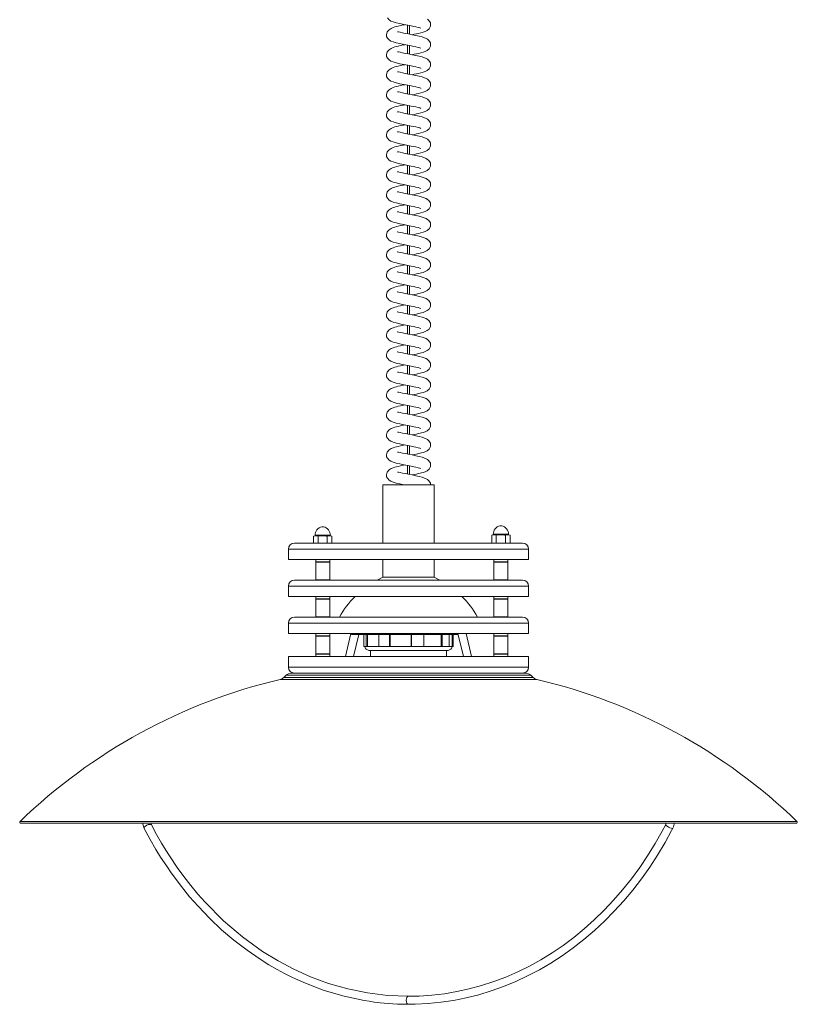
# Model space of a CAD drawing. Header units: millimetres. Extents: x -194 to 194, y -1309 to 234.
# Tile 1 of 3: x -194 to 194, y -1309 to -817. Entities that reach past the tile are written whole.
import ezdxf

# ---------------------------------------------------------------- set-up
doc = ezdxf.new("R2010")
doc.units = ezdxf.units.MM

msp = doc.modelspace()

# ---------------------------------------------------------------- linework, layer by layer
at = {"color": 7, "linetype": 'Continuous', "lineweight": 15}
for p, q in [((-0.5, -819.88), (-0.5, -824.17)), ((0.5, -824.37), (0.5, -820.07)), ((-0.5, -829.88), (-0.5, -834.17)), ((0.5, -834.37), (0.5, -830.07)), ((-0.5, -839.88), (-0.5, -844.17)), ((0.5, -844.37), (0.5, -840.07)), ((-0.5, -849.88), (-0.5, -854.17)), ((0.5, -854.37), (0.5, -850.07)), ((-0.5, -859.88), (-0.5, -864.17)), ((0.5, -864.37), (0.5, -860.07)), ((-0.5, -869.88), (-0.5, -874.17)), ((0.5, -874.37), (0.5, -870.07)), ((-0.5, -879.88), (-0.5, -884.17)), ((0.5, -884.37), (0.5, -880.07)), ((-0.5, -889.88), (-0.5, -894.17)), ((0.5, -894.37), (0.5, -890.07)), ((-0.5, -899.88), (-0.5, -904.17)), ((0.5, -904.37), (0.5, -900.07)), ((-0.5, -909.88), (-0.5, -914.17)), ((0.5, -914.37), (0.5, -910.07)), ((-0.5, -919.88), (-0.5, -924.17)), ((0.5, -924.37), (0.5, -920.07)), ((-0.5, -929.88), (-0.5, -934.17)), ((0.5, -934.37), (0.5, -930.07)), ((-0.5, -939.88), (-0.5, -944.17)), ((0.5, -944.37), (0.5, -940.07)), ((-0.5, -949.88), (-0.5, -954.17)), ((0.5, -954.37), (0.5, -950.07)), ((-0.5, -959.88), (-0.5, -964.17)), ((0.5, -964.37), (0.5, -960.07)), ((-0.5, -969.88), (-0.5, -974.17)), ((0.5, -974.37), (0.5, -970.07)), ((-0.5, -979.88), (-0.5, -984.17)), ((0.5, -984.37), (0.5, -980.07)), ((-0.5, -989.88), (-0.5, -994.17)), ((0.5, -994.37), (0.5, -990.07)), ((-0.5, -999.88), (-0.5, -1004.17)), ((0.5, -1004.37), (0.5, -1000.07)), ((-0.5, -1009.88), (-0.5, -1014.17)), ((0.5, -1014.37), (0.5, -1010.07)), ((-0.5, -1019.88), (-0.5, -1024.17)), ((0.5, -1024.37), (0.5, -1020.07)), ((-0.5, -1029.88), (-0.5, -1034.17)), ((0.5, -1034.37), (0.5, -1030.07)), ((-0.5, -1039.88), (-0.5, -1044.17)), ((0.5, -1044.37), (0.5, -1040.07)), ((-12.75, -1049.62), (-12.75, -1078.62)), ((-12.75, -1049.62), (12.75, -1049.62)), ((12.75, -1078.62), (12.75, -1049.62)), ((-46.83, -1075.06), (-47.45, -1075.22)), ((-47.45, -1075.22), (-46.3, -1075.06)), ((-47.45, -1075.22), (-47.45, -1078.62)), ((-38.9, -1075.06), (-46.83, -1075.06)), ((-46.68, -1074.75), (-46.68, -1075.06)), ((-46.3, -1075.06), (-45.16, -1075.22)), ((-45.16, -1075.22), (-42.87, -1075.06)), ((-45.16, -1075.22), (-45.16, -1078.62)), ((-40.57, -1075.22), (-39.43, -1075.06)), ((-40.57, -1075.22), (-40.57, -1078.62)), ((-39.43, -1075.06), (-38.28, -1075.22)), ((-39.06, -1075.06), (-39.06, -1074.75)), ((-38.28, -1075.22), (-38.9, -1075.06)), ((-38.28, -1075.22), (-38.28, -1078.62)), ((42.19, -1074.56), (41.57, -1074.72)), ((41.57, -1074.72), (42.72, -1074.56)), ((41.57, -1074.72), (41.57, -1078.46)), ((50.12, -1074.56), (42.19, -1074.56)), ((42.34, -1074.25), (42.34, -1074.56)), ((42.72, -1074.56), (43.86, -1074.72)), ((43.86, -1074.72), (46.15, -1074.56)), ((43.86, -1074.72), (43.86, -1078.46)), ((48.45, -1074.72), (49.59, -1074.56)), ((48.45, -1074.72), (48.45, -1078.46)), ((49.59, -1074.56), (50.74, -1074.72)), ((49.96, -1074.56), (49.96, -1074.25)), ((50.74, -1074.72), (50.12, -1074.56)), ((50.74, -1074.72), (50.74, -1078.46)), ((-60, -1081.62), (-60, -1086.91)), ((57, -1078.62), (-57, -1078.62)), ((41.57, -1078.46), (42.19, -1078.62)), ((50.12, -1078.62), (50.74, -1078.46)), ((60, -1086.91), (60, -1081.62)), ((60, -1086.91), (-60, -1086.91)), ((-46.37, -1086.91), (-46.37, -1088.02)), ((-39.37, -1088.02), (-39.37, -1086.91)), ((-12.75, -1086.91), (-12.75, -1095.62)), ((12.75, -1095.62), (12.75, -1086.91)), ((42.65, -1086.91), (42.65, -1088.02)), ((49.65, -1088.02), (49.65, -1086.91)), ((-46.37, -1088.02), (-46.27, -1088.12)), ((-46.37, -1088.02), (-39.37, -1088.02)), ((-46.27, -1088.12), (-46.37, -1088.22)), ((-46.37, -1088.22), (-46.37, -1097.02)), ((-39.37, -1088.22), (-46.37, -1088.22)), ((-39.47, -1088.12), (-46.27, -1088.12)), ((-39.47, -1088.12), (-39.37, -1088.02)), ((-39.37, -1088.22), (-39.47, -1088.12)), ((-39.37, -1097.02), (-39.37, -1088.22)), ((42.65, -1088.02), (42.75, -1088.12)), ((42.65, -1088.02), (49.65, -1088.02)), ((42.75, -1088.12), (42.65, -1088.22)), ((42.65, -1088.22), (42.65, -1097.02)), ((49.65, -1088.22), (42.65, -1088.22)), ((42.75, -1088.12), (49.55, -1088.12)), ((49.55, -1088.12), (49.65, -1088.02)), ((49.65, -1088.22), (49.55, -1088.12)), ((49.65, -1097.02), (49.65, -1088.22)), ((57, -1097.12), (-57, -1097.12)), ((-46.37, -1097.02), (-46.27, -1097.12)), ((-46.37, -1097.02), (-39.37, -1097.02)), ((-39.47, -1097.12), (-39.37, -1097.02)), ((-12.75, -1095.62), (-15.71, -1097.12)), ((-12.75, -1095.62), (12.75, -1095.62)), ((15.71, -1097.12), (12.75, -1095.62)), ((42.65, -1097.02), (42.75, -1097.12)), ((42.65, -1097.02), (49.65, -1097.02)), ((49.55, -1097.12), (49.65, -1097.02)), ((-60, -1100.12), (-60, -1105.41)), ((60, -1105.41), (60, -1100.12)), ((60, -1105.41), (-60, -1105.41)), ((-46.37, -1105.41), (-46.37, -1106.52)), ((-46.37, -1106.52), (-46.27, -1106.62)), ((-46.37, -1106.52), (-39.37, -1106.52)), ((-46.27, -1106.62), (-46.37, -1106.72)), ((-46.37, -1106.72), (-46.37, -1115.52)), ((-39.37, -1106.72), (-46.37, -1106.72)), ((-39.47, -1106.62), (-46.27, -1106.62)), ((-39.47, -1106.62), (-39.37, -1106.52)), ((-39.37, -1106.72), (-39.47, -1106.62)), ((-39.37, -1106.52), (-39.37, -1105.41)), ((-39.37, -1115.52), (-39.37, -1106.72)), ((42.65, -1105.41), (42.65, -1106.52)), ((42.65, -1106.52), (42.75, -1106.62)), ((42.65, -1106.52), (49.65, -1106.52)), ((42.75, -1106.62), (42.65, -1106.72)), ((42.65, -1106.72), (42.65, -1115.52)), ((49.65, -1106.72), (42.65, -1106.72)), ((42.75, -1106.62), (49.55, -1106.62)), ((49.55, -1106.62), (49.65, -1106.52)), ((49.65, -1106.72), (49.55, -1106.62)), ((49.65, -1106.52), (49.65, -1105.41)), ((49.65, -1115.52), (49.65, -1106.72)), ((57, -1115.62), (-57, -1115.62)), ((-46.37, -1115.52), (-46.27, -1115.62)), ((-46.37, -1115.52), (-39.37, -1115.52)), ((-39.47, -1115.62), (-39.37, -1115.52)), ((42.65, -1115.52), (42.75, -1115.62)), ((42.65, -1115.52), (49.65, -1115.52)), ((49.55, -1115.62), (49.65, -1115.52)), ((-60, -1118.62), (-60, -1123.91)), ((60, -1123.91), (60, -1118.62)), ((60, -1123.91), (-60, -1123.91)), ((-46.37, -1123.91), (-46.37, -1125.02)), ((-46.37, -1125.02), (-46.27, -1125.12)), ((-46.37, -1125.02), (-39.37, -1125.02)), ((-46.27, -1125.12), (-46.37, -1125.22)), ((-46.37, -1125.22), (-46.37, -1134.02)), ((-39.37, -1125.22), (-46.37, -1125.22)), ((-39.47, -1125.12), (-46.27, -1125.12)), ((-39.47, -1125.12), (-39.37, -1125.02)), ((-39.37, -1125.22), (-39.47, -1125.12)), ((-39.37, -1125.02), (-39.37, -1123.91)), ((-39.37, -1134.02), (-39.37, -1125.22)), ((-28.79, -1123.91), (-31.53, -1135.33)), ((-28.5, -1123.91), (-28.5, -1124.25)), ((-28.5, -1124.25), (24.76, -1124.25)), ((-27.42, -1135.33), (-24.76, -1124.25)), ((-22.38, -1124.25), (-22.38, -1130.25)), ((-21.07, -1124.25), (-21.07, -1130.25)), ((-20.42, -1130.25), (-20.42, -1124.25)), ((-14.81, -1124.25), (-14.81, -1130.25)), ((-9.47, -1124.25), (-9.47, -1130.25)), ((-9.11, -1130.25), (-9.11, -1124.25)), ((1.3, -1130.25), (1.3, -1124.25)), ((1.44, -1124.25), (1.44, -1130.25)), ((7.68, -1124.25), (7.68, -1130.25)), ((16.29, -1130.25), (16.29, -1124.25)), ((16.84, -1124.25), (16.84, -1130.25)), ((20.33, -1124.25), (20.33, -1130.25)), ((21.77, -1130.25), (21.77, -1124.25)), ((22.38, -1124.25), (22.38, -1130.25)), ((24.68, -1123.91), (27.42, -1135.33)), ((31.53, -1135.33), (28.79, -1123.91)), ((42.65, -1123.91), (42.65, -1125.02)), ((42.65, -1125.02), (42.75, -1125.12)), ((42.65, -1125.02), (49.65, -1125.02)), ((42.75, -1125.12), (42.65, -1125.22)), ((42.65, -1125.22), (42.65, -1134.02)), ((49.65, -1125.22), (42.65, -1125.22)), ((42.75, -1125.12), (49.55, -1125.12)), ((49.55, -1125.12), (49.65, -1125.02)), ((49.65, -1125.22), (49.55, -1125.12)), ((49.65, -1125.02), (49.65, -1123.91)), ((49.65, -1134.02), (49.65, -1125.22)), ((-22.38, -1130.25), (22.38, -1130.25)), ((-60, -1135.33), (-60, -1140.62)), ((-60, -1135.33), (60, -1135.33)), ((-46.37, -1134.02), (-46.27, -1134.12)), ((-46.37, -1134.02), (-39.37, -1134.02)), ((-46.27, -1134.12), (-46.37, -1134.22)), ((-46.37, -1134.22), (-46.37, -1135.33)), ((-39.37, -1134.22), (-46.37, -1134.22)), ((-39.47, -1134.12), (-46.27, -1134.12)), ((-39.47, -1134.12), (-39.37, -1134.02)), ((-39.37, -1134.22), (-39.47, -1134.12)), ((-39.37, -1135.33), (-39.37, -1134.22)), ((-19.77, -1132.25), (19.77, -1132.25)), ((-18.95, -1132.25), (-18.96, -1135.33)), ((18.96, -1135.33), (18.95, -1132.25)), ((42.65, -1134.02), (42.75, -1134.12)), ((42.65, -1134.02), (49.65, -1134.02)), ((42.75, -1134.12), (42.65, -1134.22)), ((42.65, -1134.22), (42.65, -1135.33)), ((49.65, -1134.22), (42.65, -1134.22)), ((49.55, -1134.12), (42.75, -1134.12)), ((49.55, -1134.12), (49.65, -1134.02)), ((49.65, -1134.22), (49.55, -1134.12)), ((49.65, -1135.33), (49.65, -1134.22)), ((60, -1140.62), (60, -1135.33)), ((-61.16, -1144.72), (-62.31, -1145.81)), ((-58.41, -1143.62), (58.41, -1143.62)), ((62.31, -1145.81), (61.16, -1144.72)), ((-193.77, -1218.62), (193.77, -1218.62)), ((-128.51, -1219.32), (-128.73, -1218.62))]:
    msp.add_line(p, q, dxfattribs=at)
at = {"color": 8, "linetype": 'Continuous', "lineweight": 15}
for p, q in [((-42.41, -1070.54), (-43.32, -1070.54)), ((46.61, -1070.04), (45.7, -1070.04)), ((-39.06, -1074.75), (-46.68, -1074.75)), ((49.96, -1074.25), (42.34, -1074.25)), ((60, -1081.62), (-60, -1081.62)), ((60, -1100.12), (-60, -1100.12)), ((60, -1118.62), (-60, -1118.62)), ((-60, -1140.62), (60, -1140.62)), ((-62.31, -1145.81), (62.31, -1145.81)), ((-61.16, -1144.72), (61.16, -1144.72)), ((-64.14, -1146.8), (64.14, -1146.8)), ((-194.11, -1217.76), (194.11, -1217.76))]:
    msp.add_line(p, q, dxfattribs=at)
at = {"color": 7, "linetype": 'Continuous', "lineweight": 15, "flags": 128}
for points in [[(-10.55, -816.27), (-9.63, -817.24), (-8.75, -817.78), (-7.64, -818.23), (-6.17, -818.67), (-4.39, -819.1), (-2.32, -819.52), (-0.27, -819.92), (1.4, -820.25), (2.66, -820.5), (3.71, -820.73), (4.75, -820.98), (5.66, -821.24), (6.22, -821.42), (6.24, -821.43)], [(-1.8, -819.62), (-2.45, -819.75), (-3.92, -820.04), (-5.2, -820.32), (-5.99, -820.52), (-6.75, -820.73), (-7.66, -821.04), (-8.59, -821.45), (-9.65, -822.13), (-10.62, -823.18), (-11.05, -824.62), (-10.91, -825.53), (-10.55, -826.27), (-9.63, -827.24), (-8.75, -827.78), (-7.64, -828.23), (-6.17, -828.67), (-4.39, -829.1), (-2.32, -829.52), (-0.27, -829.92), (1.4, -830.25), (2.66, -830.5), (3.71, -830.73), (4.75, -830.98), (5.66, -831.24), (6.22, -831.42), (6.24, -831.43)], [(1.8, -824.62), (2.83, -824.42), (3.97, -824.19), (5.01, -823.96), (7.25, -823.37), (8.32, -823), (9.33, -822.5), (10.27, -821.69), (10.96, -820.38), (11.05, -819.55), (10.91, -818.7), (10.24, -817.51), (9.57, -816.9)], [(1.8, -834.62), (2.83, -834.42), (3.97, -834.19), (5.01, -833.96), (7.25, -833.37), (8.32, -833), (9.33, -832.5), (10.27, -831.69), (10.96, -830.38), (11.05, -829.55), (10.91, -828.7), (10.24, -827.51), (9.57, -826.9), (8.86, -826.48), (6.79, -825.73), (5.35, -825.36), (3.67, -824.99), (1.81, -824.62), (-0.04, -824.26), (-1.67, -823.94), (-3.04, -823.66), (-4.17, -823.4), (-4.99, -823.21), (-5.28, -823.17), (-5.52, -823.24), (-5.52, -823.25)], [(-1.8, -829.62), (-2.45, -829.75), (-3.92, -830.04), (-5.2, -830.32), (-5.99, -830.52), (-6.75, -830.73), (-7.66, -831.04), (-8.59, -831.45), (-9.65, -832.13), (-10.62, -833.18), (-11.05, -834.62), (-10.91, -835.53), (-10.55, -836.27), (-9.63, -837.24), (-8.75, -837.78), (-7.64, -838.23), (-6.17, -838.67), (-4.39, -839.1), (-2.32, -839.52), (-0.27, -839.92), (1.4, -840.25), (2.66, -840.5), (3.71, -840.73), (4.75, -840.98), (5.66, -841.24), (6.22, -841.42), (6.24, -841.43)], [(1.8, -844.62), (2.83, -844.42), (3.97, -844.19), (5.01, -843.96), (7.25, -843.37), (8.32, -843), (9.33, -842.5), (10.27, -841.69), (10.96, -840.38), (11.05, -839.55), (10.91, -838.7), (10.24, -837.51), (9.57, -836.9), (8.86, -836.48), (6.79, -835.73), (5.35, -835.36), (3.67, -834.99), (1.81, -834.62), (-0.04, -834.26), (-1.67, -833.94), (-3.04, -833.66), (-4.17, -833.4), (-4.99, -833.21), (-5.28, -833.17), (-5.52, -833.24), (-5.52, -833.25)], [(-1.8, -839.62), (-2.45, -839.75), (-3.92, -840.04), (-5.2, -840.32), (-5.99, -840.52), (-6.75, -840.73), (-7.66, -841.04), (-8.59, -841.45), (-9.65, -842.13), (-10.62, -843.18), (-11.05, -844.62), (-10.91, -845.53), (-10.55, -846.27), (-9.63, -847.24), (-8.75, -847.78), (-7.64, -848.23), (-6.17, -848.67), (-4.39, -849.1), (-2.32, -849.52), (-0.27, -849.92), (1.4, -850.25), (2.66, -850.5), (3.71, -850.73), (4.75, -850.98), (5.66, -851.24), (6.22, -851.42), (6.24, -851.43)], [(1.8, -854.62), (2.83, -854.42), (3.97, -854.19), (5.01, -853.96), (7.25, -853.37), (8.32, -853), (9.33, -852.5), (10.27, -851.69), (10.96, -850.38), (11.05, -849.55), (10.91, -848.7), (10.24, -847.51), (9.57, -846.9), (8.86, -846.48), (6.79, -845.73), (5.35, -845.36), (3.67, -844.99), (1.81, -844.62), (-0.04, -844.26), (-1.67, -843.94), (-3.04, -843.66), (-4.17, -843.4), (-4.99, -843.21), (-5.28, -843.17), (-5.52, -843.24), (-5.52, -843.25)], [(-1.8, -849.62), (-2.45, -849.75), (-3.92, -850.04), (-5.2, -850.32), (-5.99, -850.52), (-6.75, -850.73), (-7.66, -851.04), (-8.59, -851.45), (-9.65, -852.13), (-10.62, -853.18), (-11.05, -854.62), (-10.91, -855.53), (-10.55, -856.27), (-9.63, -857.24), (-8.75, -857.78), (-7.64, -858.23), (-6.17, -858.67), (-4.39, -859.1), (-2.32, -859.52), (-0.27, -859.92), (1.4, -860.25), (2.66, -860.5), (3.71, -860.73), (4.75, -860.98), (5.66, -861.24), (6.22, -861.42), (6.24, -861.43)], [(1.8, -864.62), (2.83, -864.42), (3.97, -864.19), (5.01, -863.96), (7.25, -863.37), (8.32, -863), (9.33, -862.5), (10.27, -861.69), (10.96, -860.38), (11.05, -859.55), (10.91, -858.7), (10.24, -857.51), (9.57, -856.9), (8.86, -856.48), (6.79, -855.73), (5.35, -855.36), (3.67, -854.99), (1.81, -854.62), (-0.04, -854.26), (-1.67, -853.94), (-3.04, -853.66), (-4.17, -853.4), (-4.99, -853.21), (-5.28, -853.17), (-5.52, -853.24), (-5.52, -853.25)], [(-1.8, -859.62), (-2.45, -859.75), (-3.92, -860.04), (-5.2, -860.32), (-5.99, -860.52), (-6.75, -860.73), (-7.66, -861.04), (-8.59, -861.45), (-9.65, -862.13), (-10.62, -863.18), (-11.05, -864.62), (-10.91, -865.53), (-10.55, -866.27), (-9.63, -867.24), (-8.75, -867.78), (-7.64, -868.23), (-6.17, -868.67), (-4.39, -869.1), (-2.32, -869.52), (-0.27, -869.92), (1.4, -870.25), (2.66, -870.5), (3.71, -870.73), (4.75, -870.98), (5.66, -871.24), (6.22, -871.42), (6.24, -871.43)], [(1.8, -874.62), (2.83, -874.42), (3.97, -874.19), (5.01, -873.96), (7.25, -873.37), (8.32, -873), (9.33, -872.5), (10.27, -871.69), (10.96, -870.38), (11.05, -869.55), (10.91, -868.7), (10.24, -867.51), (9.57, -866.9), (8.86, -866.48), (6.79, -865.73), (5.35, -865.36), (3.67, -864.99), (1.81, -864.62), (-0.04, -864.26), (-1.67, -863.94), (-3.04, -863.66), (-4.17, -863.4), (-4.99, -863.21), (-5.28, -863.17), (-5.52, -863.24), (-5.52, -863.25)], [(-1.8, -869.62), (-2.45, -869.75), (-3.92, -870.04), (-5.2, -870.32), (-5.99, -870.52), (-6.75, -870.73), (-7.66, -871.04), (-8.59, -871.45), (-9.65, -872.13), (-10.62, -873.18), (-11.05, -874.62), (-10.91, -875.53), (-10.55, -876.27), (-9.63, -877.24), (-8.75, -877.78), (-7.64, -878.23), (-6.17, -878.67), (-4.39, -879.1), (-2.32, -879.52), (-0.27, -879.92), (1.4, -880.25), (2.66, -880.5), (3.71, -880.73), (4.75, -880.98), (5.66, -881.24), (6.22, -881.42), (6.24, -881.43)], [(1.8, -884.62), (2.83, -884.42), (3.97, -884.19), (5.01, -883.96), (7.25, -883.37), (8.32, -883), (9.33, -882.5), (10.27, -881.69), (10.96, -880.38), (11.05, -879.55), (10.91, -878.7), (10.24, -877.51), (9.57, -876.9), (8.86, -876.48), (6.79, -875.73), (5.35, -875.36), (3.67, -874.99), (1.81, -874.62), (-0.04, -874.26), (-1.67, -873.94), (-3.04, -873.66), (-4.17, -873.4), (-4.99, -873.21), (-5.28, -873.17), (-5.52, -873.24), (-5.52, -873.25)], [(-1.8, -879.62), (-2.45, -879.75), (-3.92, -880.04), (-5.2, -880.32), (-5.99, -880.52), (-6.75, -880.73), (-7.66, -881.04), (-8.59, -881.45), (-9.65, -882.13), (-10.62, -883.18), (-11.05, -884.62), (-10.91, -885.53), (-10.55, -886.27), (-9.63, -887.24), (-8.75, -887.78), (-7.64, -888.23), (-6.17, -888.67), (-4.39, -889.1), (-2.32, -889.52), (-0.27, -889.92), (1.4, -890.25), (2.66, -890.5), (3.71, -890.73), (4.75, -890.98), (5.66, -891.24), (6.22, -891.42), (6.24, -891.43)], [(1.8, -894.62), (2.83, -894.42), (3.97, -894.19), (5.01, -893.96), (7.25, -893.37), (8.32, -893), (9.33, -892.5), (10.27, -891.69), (10.96, -890.38), (11.05, -889.55), (10.91, -888.7), (10.24, -887.51), (9.57, -886.9), (8.86, -886.48), (6.79, -885.73), (5.35, -885.36), (3.67, -884.99), (1.81, -884.62), (-0.04, -884.26), (-1.67, -883.94), (-3.04, -883.66), (-4.17, -883.4), (-4.99, -883.21), (-5.28, -883.17), (-5.52, -883.24), (-5.52, -883.25)], [(-1.8, -889.62), (-2.45, -889.75), (-3.92, -890.04), (-5.2, -890.32), (-5.99, -890.52), (-6.75, -890.73), (-7.66, -891.04), (-8.59, -891.45), (-9.65, -892.13), (-10.62, -893.18), (-11.05, -894.62), (-10.91, -895.53), (-10.55, -896.27), (-9.63, -897.24), (-8.75, -897.78), (-7.64, -898.23), (-6.17, -898.67), (-4.39, -899.1), (-2.32, -899.52), (-0.27, -899.92), (1.4, -900.25), (2.66, -900.5), (3.71, -900.73), (4.75, -900.98), (5.66, -901.24), (6.22, -901.42), (6.24, -901.43)], [(1.8, -904.62), (2.83, -904.42), (3.97, -904.19), (5.01, -903.96), (7.25, -903.37), (8.32, -903), (9.33, -902.5), (10.27, -901.69), (10.96, -900.38), (11.05, -899.55), (10.91, -898.7), (10.24, -897.51), (9.57, -896.9), (8.86, -896.48), (6.79, -895.73), (5.35, -895.36), (3.67, -894.99), (1.81, -894.62), (-0.04, -894.26), (-1.67, -893.94), (-3.04, -893.66), (-4.17, -893.4), (-4.99, -893.21), (-5.28, -893.17), (-5.52, -893.24), (-5.52, -893.25)], [(-1.8, -899.62), (-2.45, -899.75), (-3.92, -900.04), (-5.2, -900.32), (-5.99, -900.52), (-6.75, -900.73), (-7.66, -901.04), (-8.59, -901.45), (-9.65, -902.13), (-10.62, -903.18), (-11.05, -904.62), (-10.91, -905.53), (-10.55, -906.27), (-9.63, -907.24), (-8.75, -907.78), (-7.64, -908.23), (-6.17, -908.67), (-4.39, -909.1), (-2.32, -909.52), (-0.27, -909.92), (1.4, -910.25), (2.66, -910.5), (3.71, -910.73), (4.75, -910.98), (5.66, -911.24), (6.22, -911.42), (6.24, -911.43)], [(1.8, -914.62), (2.83, -914.42), (3.97, -914.19), (5.01, -913.96), (7.25, -913.37), (8.32, -913), (9.33, -912.5), (10.27, -911.69), (10.96, -910.38), (11.05, -909.55), (10.91, -908.7), (10.24, -907.51), (9.57, -906.9), (8.86, -906.48), (6.79, -905.73), (5.35, -905.36), (3.67, -904.99), (1.81, -904.62), (-0.04, -904.26), (-1.67, -903.94), (-3.04, -903.66), (-4.17, -903.4), (-4.99, -903.21), (-5.28, -903.17), (-5.52, -903.24), (-5.52, -903.25)], [(-1.8, -909.62), (-2.45, -909.75), (-3.92, -910.04), (-5.2, -910.32), (-5.99, -910.52), (-6.75, -910.73), (-7.66, -911.04), (-8.59, -911.45), (-9.65, -912.13), (-10.62, -913.18), (-11.05, -914.62), (-10.91, -915.53), (-10.55, -916.27), (-9.63, -917.24), (-8.75, -917.78), (-7.64, -918.23), (-6.17, -918.67), (-4.39, -919.1), (-2.32, -919.52), (-0.27, -919.92), (1.4, -920.25), (2.66, -920.5), (3.71, -920.73), (4.75, -920.98), (5.66, -921.24), (6.22, -921.42), (6.24, -921.43)], [(1.8, -924.62), (2.83, -924.42), (3.97, -924.19), (5.01, -923.96), (7.25, -923.37), (8.32, -923), (9.33, -922.5), (10.27, -921.69), (10.96, -920.38), (11.05, -919.55), (10.91, -918.7), (10.24, -917.51), (9.57, -916.9), (8.86, -916.48), (6.79, -915.73), (5.35, -915.36), (3.67, -914.99), (1.81, -914.62), (-0.04, -914.26), (-1.67, -913.94), (-3.04, -913.66), (-4.17, -913.4), (-4.99, -913.21), (-5.28, -913.17), (-5.52, -913.24), (-5.52, -913.25)], [(-1.8, -919.62), (-2.45, -919.75), (-3.92, -920.04), (-5.2, -920.32), (-5.99, -920.52), (-6.75, -920.73), (-7.66, -921.04), (-8.59, -921.45), (-9.65, -922.13), (-10.62, -923.18), (-11.05, -924.62), (-10.91, -925.53), (-10.55, -926.27), (-9.63, -927.24), (-8.75, -927.78), (-7.64, -928.23), (-6.17, -928.67), (-4.39, -929.1), (-2.32, -929.52), (-0.27, -929.92), (1.4, -930.25), (2.66, -930.5), (3.71, -930.73), (4.75, -930.98), (5.66, -931.24), (6.22, -931.42), (6.24, -931.43)], [(1.8, -934.62), (2.83, -934.42), (3.97, -934.19), (5.01, -933.96), (7.25, -933.37), (8.32, -933), (9.33, -932.5), (10.27, -931.69), (10.96, -930.38), (11.05, -929.55), (10.91, -928.7), (10.24, -927.51), (9.57, -926.9), (8.86, -926.48), (6.79, -925.73), (5.35, -925.36), (3.67, -924.99), (1.81, -924.62), (-0.04, -924.26), (-1.67, -923.94), (-3.04, -923.66), (-4.17, -923.4), (-4.99, -923.21), (-5.28, -923.17), (-5.52, -923.24), (-5.52, -923.25)], [(-1.8, -929.62), (-2.45, -929.75), (-3.92, -930.04), (-5.2, -930.32), (-5.99, -930.52), (-6.75, -930.73), (-7.66, -931.04), (-8.59, -931.45), (-9.65, -932.13), (-10.62, -933.18), (-11.05, -934.62), (-10.91, -935.53), (-10.55, -936.27), (-9.63, -937.24), (-8.75, -937.78), (-7.64, -938.23), (-6.17, -938.67), (-4.39, -939.1), (-2.32, -939.52), (-0.27, -939.92), (1.4, -940.25), (2.66, -940.5), (3.71, -940.73), (4.75, -940.98), (5.66, -941.24), (6.22, -941.42), (6.24, -941.43)], [(1.8, -944.62), (2.83, -944.42), (3.97, -944.19), (5.01, -943.96), (7.25, -943.37), (8.32, -943), (9.33, -942.5), (10.27, -941.69), (10.96, -940.38), (11.05, -939.55), (10.91, -938.7), (10.24, -937.51), (9.57, -936.9), (8.86, -936.48), (6.79, -935.73), (5.35, -935.36), (3.67, -934.99), (1.81, -934.62), (-0.04, -934.26), (-1.67, -933.94), (-3.04, -933.66), (-4.17, -933.4), (-4.99, -933.21), (-5.28, -933.17), (-5.52, -933.24), (-5.52, -933.25)], [(-1.8, -939.62), (-2.45, -939.75), (-3.92, -940.04), (-5.2, -940.32), (-5.99, -940.52), (-6.75, -940.73), (-7.66, -941.04), (-8.59, -941.45), (-9.65, -942.13), (-10.62, -943.18), (-11.05, -944.62), (-10.91, -945.53), (-10.55, -946.27), (-9.63, -947.24), (-8.75, -947.78), (-7.64, -948.23), (-6.17, -948.67), (-4.39, -949.1), (-2.32, -949.52), (-0.27, -949.92), (1.4, -950.25), (2.66, -950.5), (3.71, -950.73), (4.75, -950.98), (5.66, -951.24), (6.22, -951.42), (6.24, -951.43)], [(1.8, -954.62), (2.83, -954.42), (3.97, -954.19), (5.01, -953.96), (7.25, -953.37), (8.32, -953), (9.33, -952.5), (10.27, -951.69), (10.96, -950.38), (11.05, -949.55), (10.91, -948.7), (10.24, -947.51), (9.57, -946.9), (8.86, -946.48), (6.79, -945.73), (5.35, -945.36), (3.67, -944.99), (1.81, -944.62), (-0.04, -944.26), (-1.67, -943.94), (-3.04, -943.66), (-4.17, -943.4), (-4.99, -943.21), (-5.28, -943.17), (-5.52, -943.24), (-5.52, -943.25)], [(-1.8, -949.62), (-2.45, -949.75), (-3.92, -950.04), (-5.2, -950.32), (-5.99, -950.52), (-6.75, -950.73), (-7.66, -951.04), (-8.59, -951.45), (-9.65, -952.13), (-10.62, -953.18), (-11.05, -954.62), (-10.91, -955.53), (-10.55, -956.27), (-9.63, -957.24), (-8.75, -957.78), (-7.64, -958.23), (-6.17, -958.67), (-4.39, -959.1), (-2.32, -959.52), (-0.27, -959.92), (1.4, -960.25), (2.66, -960.5), (3.71, -960.73), (4.75, -960.98), (5.66, -961.24), (6.22, -961.42), (6.24, -961.43)], [(1.8, -964.62), (2.83, -964.42), (3.97, -964.19), (5.01, -963.96), (7.25, -963.37), (8.32, -963), (9.33, -962.5), (10.27, -961.69), (10.96, -960.38), (11.05, -959.55), (10.91, -958.7), (10.24, -957.51), (9.57, -956.9), (8.86, -956.48), (6.79, -955.73), (5.35, -955.36), (3.67, -954.99), (1.81, -954.62), (-0.04, -954.26), (-1.67, -953.94), (-3.04, -953.66), (-4.17, -953.4), (-4.99, -953.21), (-5.28, -953.17), (-5.52, -953.24), (-5.52, -953.25)], [(-1.8, -959.62), (-2.45, -959.75), (-3.92, -960.04), (-5.2, -960.32), (-5.99, -960.52), (-6.75, -960.73), (-7.66, -961.04), (-8.59, -961.45), (-9.65, -962.13), (-10.62, -963.18), (-11.05, -964.62), (-10.91, -965.53), (-10.55, -966.27), (-9.63, -967.24), (-8.75, -967.78), (-7.64, -968.23), (-6.17, -968.67), (-4.39, -969.1), (-2.32, -969.52), (-0.27, -969.92), (1.4, -970.25), (2.66, -970.5), (3.71, -970.73), (4.75, -970.98), (5.66, -971.24), (6.22, -971.42), (6.24, -971.43)], [(1.8, -974.62), (2.83, -974.42), (3.97, -974.19), (5.01, -973.96), (7.25, -973.37), (8.32, -973), (9.33, -972.5), (10.27, -971.69), (10.96, -970.38), (11.05, -969.55), (10.91, -968.7), (10.24, -967.51), (9.57, -966.9), (8.86, -966.48), (6.79, -965.73), (5.35, -965.36), (3.67, -964.99), (1.81, -964.62), (-0.04, -964.26), (-1.67, -963.94), (-3.04, -963.66), (-4.17, -963.4), (-4.99, -963.21), (-5.28, -963.17), (-5.52, -963.24), (-5.52, -963.25)], [(-1.8, -969.62), (-2.45, -969.75), (-3.92, -970.04), (-5.2, -970.32), (-5.99, -970.52), (-6.75, -970.73), (-7.66, -971.04), (-8.59, -971.45), (-9.65, -972.13), (-10.62, -973.18), (-11.05, -974.62), (-10.91, -975.53), (-10.55, -976.27), (-9.63, -977.24), (-8.75, -977.78), (-7.64, -978.23), (-6.17, -978.67), (-4.39, -979.1), (-2.32, -979.52), (-0.27, -979.92), (1.4, -980.25), (2.66, -980.5), (3.71, -980.73), (4.75, -980.98), (5.66, -981.24), (6.22, -981.42), (6.24, -981.43)], [(1.8, -984.62), (2.83, -984.42), (3.97, -984.19), (5.01, -983.96), (7.25, -983.37), (8.32, -983), (9.33, -982.5), (10.27, -981.69), (10.96, -980.38), (11.05, -979.55), (10.91, -978.7), (10.24, -977.51), (9.57, -976.9), (8.86, -976.48), (6.79, -975.73), (5.35, -975.36), (3.67, -974.99), (1.81, -974.62), (-0.04, -974.26), (-1.67, -973.94), (-3.04, -973.66), (-4.17, -973.4), (-4.99, -973.21), (-5.28, -973.17), (-5.52, -973.24), (-5.52, -973.25)], [(-1.8, -979.62), (-2.45, -979.75), (-3.92, -980.04), (-5.2, -980.32), (-5.99, -980.52), (-6.75, -980.73), (-7.66, -981.04), (-8.59, -981.45), (-9.65, -982.13), (-10.62, -983.18), (-11.05, -984.62), (-10.91, -985.53), (-10.55, -986.27), (-9.63, -987.24), (-8.75, -987.78), (-7.64, -988.23), (-6.17, -988.67), (-4.39, -989.1), (-2.32, -989.52), (-0.27, -989.92), (1.4, -990.25), (2.66, -990.5), (3.71, -990.73), (4.75, -990.98), (5.66, -991.24), (6.22, -991.42), (6.24, -991.43)], [(1.8, -994.62), (2.83, -994.42), (3.97, -994.19), (5.01, -993.96), (7.25, -993.37), (8.32, -993), (9.33, -992.5), (10.27, -991.69), (10.96, -990.38), (11.05, -989.55), (10.91, -988.7), (10.24, -987.51), (9.57, -986.9), (8.86, -986.48), (6.79, -985.73), (5.35, -985.36), (3.67, -984.99), (1.81, -984.62), (-0.04, -984.26), (-1.67, -983.94), (-3.04, -983.66), (-4.17, -983.4), (-4.99, -983.21), (-5.28, -983.17), (-5.52, -983.24), (-5.52, -983.25)], [(-1.8, -989.62), (-2.45, -989.75), (-3.92, -990.04), (-5.2, -990.32), (-5.99, -990.52), (-6.75, -990.73), (-7.66, -991.04), (-8.59, -991.45), (-9.65, -992.13), (-10.62, -993.18), (-11.05, -994.62), (-10.91, -995.53), (-10.55, -996.27), (-9.63, -997.24), (-8.75, -997.78), (-7.64, -998.23), (-6.17, -998.67), (-4.39, -999.1), (-2.32, -999.52), (-0.27, -999.92), (1.4, -1000.25), (2.66, -1000.5), (3.71, -1000.73), (4.75, -1000.98), (5.66, -1001.24), (6.22, -1001.42), (6.24, -1001.43)], [(1.8, -1004.62), (2.83, -1004.42), (3.97, -1004.19), (5.01, -1003.96), (7.25, -1003.37), (8.32, -1003), (9.33, -1002.5), (10.27, -1001.69), (10.96, -1000.38), (11.05, -999.55), (10.91, -998.7), (10.24, -997.51), (9.57, -996.9), (8.86, -996.48), (6.79, -995.73), (5.35, -995.36), (3.67, -994.99), (1.81, -994.62), (-0.04, -994.26), (-1.67, -993.94), (-3.04, -993.66), (-4.17, -993.4), (-4.99, -993.21), (-5.28, -993.17), (-5.52, -993.24), (-5.52, -993.25)], [(-1.8, -999.62), (-2.45, -999.75), (-3.92, -1000.04), (-5.2, -1000.32), (-5.99, -1000.52), (-6.75, -1000.73), (-7.66, -1001.04), (-8.59, -1001.45), (-9.65, -1002.13), (-10.62, -1003.18), (-11.05, -1004.62), (-10.91, -1005.53), (-10.55, -1006.27), (-9.63, -1007.24), (-8.75, -1007.78), (-7.64, -1008.23), (-6.17, -1008.67), (-4.39, -1009.1), (-2.32, -1009.52), (-0.27, -1009.92), (1.4, -1010.25), (2.66, -1010.5), (3.71, -1010.73), (4.75, -1010.98), (5.66, -1011.24), (6.22, -1011.42), (6.24, -1011.43)], [(1.8, -1014.62), (2.83, -1014.42), (3.97, -1014.19), (5.01, -1013.96), (7.25, -1013.37), (8.32, -1013), (9.33, -1012.5), (10.27, -1011.69), (10.96, -1010.38), (11.05, -1009.55), (10.91, -1008.7), (10.24, -1007.51), (9.57, -1006.9), (8.86, -1006.48), (6.79, -1005.73), (5.35, -1005.36), (3.67, -1004.99), (1.81, -1004.62), (-0.04, -1004.26), (-1.67, -1003.94), (-3.04, -1003.66), (-4.17, -1003.4), (-4.99, -1003.21), (-5.28, -1003.17), (-5.52, -1003.24), (-5.52, -1003.25)], [(-1.8, -1009.62), (-2.45, -1009.75), (-3.92, -1010.04), (-5.2, -1010.32), (-5.99, -1010.52), (-6.75, -1010.73), (-7.66, -1011.04), (-8.59, -1011.45), (-9.65, -1012.13), (-10.62, -1013.18), (-11.05, -1014.62), (-10.91, -1015.53), (-10.55, -1016.27), (-9.63, -1017.24), (-8.75, -1017.78), (-7.64, -1018.23), (-6.17, -1018.67), (-4.39, -1019.1), (-2.32, -1019.52), (-0.27, -1019.92), (1.4, -1020.25), (2.66, -1020.5), (3.71, -1020.73), (4.75, -1020.98), (5.66, -1021.24), (6.22, -1021.42), (6.24, -1021.43)], [(1.8, -1024.62), (2.83, -1024.42), (3.97, -1024.19), (5.01, -1023.96), (7.25, -1023.37), (8.32, -1023), (9.33, -1022.5), (10.27, -1021.69), (10.96, -1020.38), (11.05, -1019.55), (10.91, -1018.7), (10.24, -1017.51), (9.57, -1016.9), (8.86, -1016.48), (6.79, -1015.73), (5.35, -1015.36), (3.67, -1014.99), (1.81, -1014.62), (-0.04, -1014.26), (-1.67, -1013.94), (-3.04, -1013.66), (-4.17, -1013.4), (-4.99, -1013.21), (-5.28, -1013.17), (-5.52, -1013.24), (-5.52, -1013.25)], [(-1.8, -1019.62), (-2.45, -1019.75), (-3.92, -1020.04), (-5.2, -1020.32), (-5.99, -1020.52), (-6.75, -1020.73), (-7.66, -1021.04), (-8.59, -1021.45), (-9.65, -1022.13), (-10.62, -1023.18), (-11.05, -1024.62), (-10.91, -1025.53), (-10.55, -1026.27), (-9.63, -1027.24), (-8.75, -1027.78), (-7.64, -1028.23), (-6.17, -1028.67), (-4.39, -1029.1), (-2.32, -1029.52), (-0.27, -1029.92), (1.4, -1030.25), (2.66, -1030.5), (3.71, -1030.73), (4.75, -1030.98), (5.66, -1031.24), (6.22, -1031.42), (6.24, -1031.43)], [(1.8, -1034.62), (2.83, -1034.42), (3.97, -1034.19), (5.01, -1033.96), (7.25, -1033.37), (8.32, -1033), (9.33, -1032.5), (10.27, -1031.69), (10.96, -1030.38), (11.05, -1029.55), (10.91, -1028.7), (10.24, -1027.51), (9.57, -1026.9), (8.86, -1026.48), (6.79, -1025.73), (5.35, -1025.36), (3.67, -1024.99), (1.81, -1024.62), (-0.04, -1024.26), (-1.67, -1023.94), (-3.04, -1023.66), (-4.17, -1023.4), (-4.99, -1023.21), (-5.28, -1023.17), (-5.52, -1023.24), (-5.52, -1023.25)], [(-1.8, -1029.62), (-2.45, -1029.75), (-3.92, -1030.04), (-5.2, -1030.32), (-5.99, -1030.52), (-6.75, -1030.73), (-7.66, -1031.04), (-8.59, -1031.45), (-9.65, -1032.13), (-10.62, -1033.18), (-11.05, -1034.62), (-10.91, -1035.53), (-10.55, -1036.27), (-9.63, -1037.24), (-8.75, -1037.78), (-7.64, -1038.23), (-6.17, -1038.67), (-4.39, -1039.1), (-2.32, -1039.52), (-0.27, -1039.92), (1.4, -1040.25), (2.66, -1040.5), (3.71, -1040.73), (4.75, -1040.98), (5.66, -1041.24), (6.22, -1041.42), (6.24, -1041.43)], [(1.8, -1044.62), (2.83, -1044.42), (3.97, -1044.19), (5.01, -1043.96), (7.25, -1043.37), (8.32, -1043), (9.33, -1042.5), (10.27, -1041.69), (10.96, -1040.38), (11.05, -1039.55), (10.91, -1038.7), (10.24, -1037.51), (9.57, -1036.9), (8.86, -1036.48), (6.79, -1035.73), (5.35, -1035.36), (3.67, -1034.99), (1.81, -1034.62), (-0.04, -1034.26), (-1.67, -1033.94), (-3.04, -1033.66), (-4.17, -1033.4), (-4.99, -1033.21), (-5.28, -1033.17), (-5.52, -1033.24), (-5.52, -1033.25)], [(-1.8, -1039.62), (-2.45, -1039.75), (-3.92, -1040.04), (-5.2, -1040.32), (-5.99, -1040.52), (-6.75, -1040.73), (-7.66, -1041.04), (-8.59, -1041.45), (-9.65, -1042.13), (-10.62, -1043.18), (-11.05, -1044.62), (-10.91, -1045.53), (-10.55, -1046.27), (-9.63, -1047.24), (-8.75, -1047.78), (-7.64, -1048.23), (-6.17, -1048.67), (-4.39, -1049.1), (-2.32, -1049.52), (-1.8, -1049.62)], [(11.05, -1049.62), (11.05, -1049.55), (10.91, -1048.7), (10.24, -1047.51), (9.57, -1046.9), (8.86, -1046.48), (6.79, -1045.73), (5.35, -1045.36), (3.67, -1044.99), (1.81, -1044.62), (-0.04, -1044.26), (-1.67, -1043.94), (-3.04, -1043.66), (-4.17, -1043.4), (-4.99, -1043.21), (-5.28, -1043.17), (-5.52, -1043.24), (-5.52, -1043.25)], [(-42.87, -1075.06), (-41.08, -1075.16), (-40.57, -1075.22)], [(46.15, -1074.56), (47.93, -1074.66), (48.45, -1074.72)], [(-132.7, -1218.52), (-132.7, -1219.16), (-132.1, -1221.08)], [(-132.11, -1221.05), (-132.12, -1221.04), (-132.09, -1220.82), (-131.86, -1220.52), (-131.46, -1220.18), (-131.42, -1220.15)], [(0, -1305.12), (-10.49, -1304.68), (-20.51, -1303.44), (-30.33, -1301.44), (-39.89, -1298.7), (-48.92, -1295.37), (-57.37, -1291.56), (-65.18, -1287.41), (-72.87, -1282.68), (-82.91, -1275.44), (-92.36, -1267.37), (-101.53, -1258.16), (-105.2, -1254.04), (-108.77, -1249.76), (-112.27, -1245.26), (-115.57, -1240.72), (-116.91, -1238.79), (-118.16, -1236.93), (-119.49, -1234.9), (-121.24, -1232.14), (-123.38, -1228.61), (-125.86, -1224.26), (-128.63, -1219.07)], [(128.55, -1219.24), (126.78, -1222.58), (123.24, -1228.84), (119.49, -1234.9), (115.52, -1240.78), (111.36, -1246.45), (107, -1251.91), (102.46, -1257.15), (97.74, -1262.16), (92.84, -1266.92), (87.79, -1271.44), (82.58, -1275.7), (77.23, -1279.69), (71.74, -1283.42), (66.13, -1286.87), (60.4, -1290.03), (54.57, -1292.91), (48.64, -1295.49), (42.62, -1297.77), (36.54, -1299.75), (30.38, -1301.42), (24.18, -1302.79), (17.93, -1303.84), (11.65, -1304.58), (5.35, -1305.01), (0, -1305.12)], [(128.78, -1218.52), (128.61, -1219.11), (128.55, -1219.24)], [(-132.19, -1220.9), (-129.01, -1226.83), (-126.2, -1231.69), (-123.83, -1235.53), (-121.98, -1238.41), (-120.48, -1240.64), (-118.86, -1242.98), (-117.1, -1245.45), (-113.46, -1250.28), (-109.35, -1255.34), (-105.13, -1260.16), (-99.3, -1266.25), (-93.39, -1271.84), (-87.19, -1277.14), (-80.67, -1282.14), (-74.15, -1286.62), (-69.78, -1289.35), (-65.7, -1291.71), (-62.03, -1293.69), (-57.93, -1295.74), (-52.67, -1298.13), (-47.34, -1300.3), (-42.1, -1302.18), (-32.14, -1305.11), (-22.19, -1307.22), (-19.65, -1307.63), (-17.13, -1307.99), (-14.08, -1308.36), (-10.21, -1308.72), (-5.52, -1309), (0, -1309.12)], [(0, -1309.12), (3.4, -1309.08), (9.8, -1308.75), (16.19, -1308.11), (22.55, -1307.16), (28.88, -1305.89), (35.15, -1304.31), (41.36, -1302.43), (47.5, -1300.24), (53.56, -1297.75), (59.53, -1294.96), (65.4, -1291.88), (71.16, -1288.51), (76.79, -1284.87), (82.3, -1280.95), (87.66, -1276.76), (92.87, -1272.31), (97.93, -1267.6), (102.81, -1262.65), (107.52, -1257.47), (112.05, -1252.05), (116.39, -1246.42), (120.52, -1240.58), (124.45, -1234.54), (128.17, -1228.31), (131.49, -1222.25), (132.1, -1221.07)]]:
    msp.add_lwpolyline(points, dxfattribs=at)
at = {"color": 8, "linetype": 'Continuous', "lineweight": 15, "flags": 128}
for points in [[(129.23, -1220.15), (128.77, -1219.75), (128.54, -1219.41), (128.54, -1219.24)], [(132.1, -1221.07), (132.06, -1221.12), (131.75, -1221.2), (131.22, -1221.12), (130.56, -1220.9), (129.86, -1220.56), (129.23, -1220.15)], [(-1.09, -1307.12), (-1.01, -1306.36), (-0.77, -1305.71), (-0.42, -1305.27), (0, -1305.12), (0, -1305.12)], [(0, -1309.12), (-0.42, -1308.97), (-0.77, -1308.54), (-1.01, -1307.89), (-1.09, -1307.12)]]:
    msp.add_lwpolyline(points, dxfattribs=at)
at = {"color": 7, "linetype": 'Continuous', "lineweight": 15}
for centre, radius, start, end in [((-42.36, -1074.75), 4.32, 102.8396, 180), ((-42.87, -1072.52), 2.03, 77.1604, 102.8396), ((-43.37, -1074.75), 4.32, 0, 77.1604), ((46.66, -1074.25), 4.32, 102.8396, 180), ((46.15, -1072.02), 2.03, 77.1604, 102.8396), ((45.65, -1074.25), 4.32, 0, 77.1604), ((-57, -1081.62), 3, 90, 180), ((57, -1081.62), 3, 0, 90), ((-57, -1100.12), 3, 90, 180), ((57, -1100.12), 3, 0, 90), ((7.7, -1139.68), 48.58, 135.1202, 150.306), ((-7.7, -1139.68), 48.58, 29.694, 44.8798), ((-57, -1118.62), 3, 90, 180), ((57, -1118.62), 3, 0, 90), ((-19.58, -1130.06), 2.2, 185.0119, 264.9881), ((19.58, -1130.06), 2.2, 275.0119, 354.9881), ((-57, -1140.62), 3, 180, 270), ((57, -1140.62), 3, 270, 0), ((-65.06, -1142.9), 4, 283.2691, 313.4651), ((-58.41, -1147.62), 4, 90, 133.4651), ((58.41, -1147.62), 4, 46.5349, 90), ((65.06, -1142.9), 4, 226.5349, 256.7309), ((0, -1418.78), 279.44, 103.2691, 133.9994), ((0, -1418.78), 279.44, 46.0006, 76.7309), ((-193.77, -1218.12), 0.5, 133.9994, 270), ((-129.13, -1222.44), 3.24, 79.5882, 134.9994), ((127.3, -1218.44), 5.47, 331.3055, 359.1707), ((193.77, -1218.12), 0.5, 270, 46.0006)]:
    msp.add_arc(centre, radius, start, end, dxfattribs=at)

doc.saveas('drawing.dxf')
